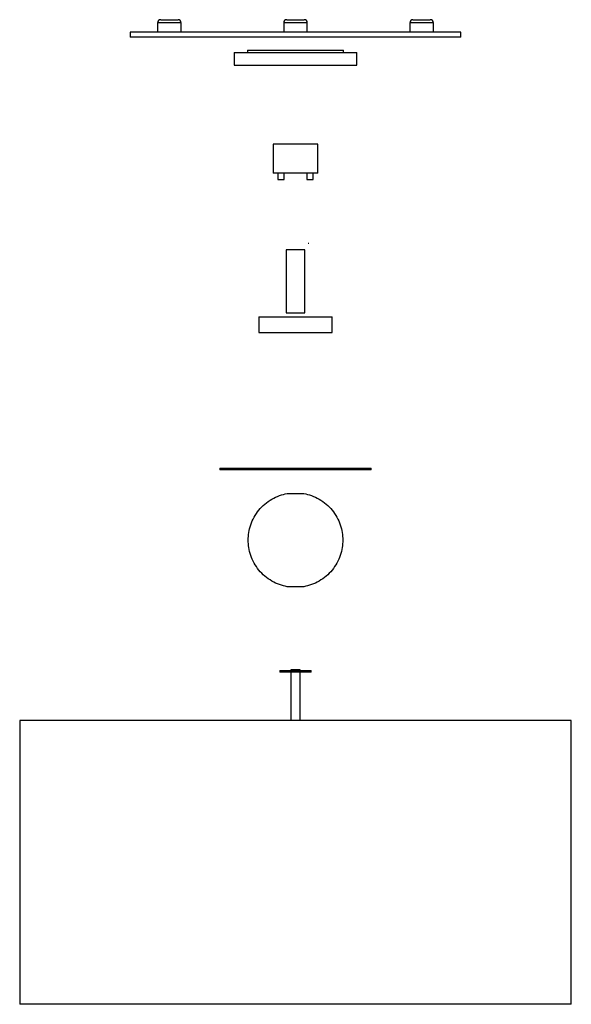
# Model space of a CAD drawing. Header units: millimetres. Extents: x -2652 to -2302, y -1500 to -876.
import ezdxf

# ---------------------------------------------------------------- set-up
doc = ezdxf.new("R2010")
doc.units = ezdxf.units.MM

msp = doc.modelspace()

# ---------------------------------------------------------------- linework, layer by layer
at = {"color": 7, "linetype": 'Continuous', "lineweight": 25}
for p, q in [((-2564.02, -878), (-2564.02, -884)), ((-2562.02, -876), (-2551.02, -876)), ((-2549.02, -884), (-2549.02, -878)), ((-2484.02, -878), (-2484.02, -884)), ((-2482.02, -876), (-2471.02, -876)), ((-2469.02, -884), (-2469.02, -878)), ((-2404.02, -878), (-2404.02, -884)), ((-2402.02, -876), (-2391.02, -876)), ((-2389.02, -884), (-2389.02, -878)), ((-2581.52, -884), (-2581.52, -887)), ((-2371.52, -884), (-2581.52, -884)), ((-2371.52, -887), (-2371.52, -884)), ((-2371.52, -887), (-2581.52, -887)), ((-2515.52, -896.9), (-2515.52, -904.9)), ((-2507.02, -895.36), (-2507.02, -896.86)), ((-2446.02, -896.86), (-2446.02, -895.36)), ((-2437.52, -904.9), (-2437.52, -896.9)), ((-2490.77, -954.9), (-2490.77, -973.4)), ((-2462.27, -973.4), (-2462.27, -954.9)), ((-2487.77, -973.4), (-2487.74, -977.4)), ((-2483.8, -977.4), (-2483.77, -973.4)), ((-2469.27, -973.4), (-2469.24, -977.4)), ((-2465.3, -977.4), (-2465.27, -973.4)), ((-2468.02, -1017.91), (-2468.52, -1017.91)), ((-2482.52, -1021.91), (-2482.52, -1061.91)), ((-2470.52, -1061.91), (-2470.52, -1021.91)), ((-2499.82, -1064.39), (-2499.82, -1074.39)), ((-2499.82, -1064.39), (-2453.21, -1064.39)), ((-2453.21, -1074.39), (-2453.21, -1064.39)), ((-2499.82, -1074.39), (-2453.21, -1074.39)), ((-2524.52, -1160.53), (-2524.52, -1161.53)), ((-2428.52, -1161.53), (-2428.52, -1160.53)), ((-2486.47, -1288.77), (-2486.47, -1289.77)), ((-2479.52, -1288.25), (-2479.52, -1288.77)), ((-2479.52, -1289.77), (-2479.52, -1320.49)), ((-2473.52, -1288.77), (-2473.52, -1288.25)), ((-2473.52, -1320.49), (-2473.52, -1289.77)), ((-2466.57, -1289.77), (-2466.57, -1288.77)), ((-2651.52, -1320.49), (-2651.52, -1500.49)), ((-2301.52, -1320.49), (-2651.52, -1320.49)), ((-2301.52, -1500.49), (-2301.52, -1320.49)), ((-2301.52, -1500.49), (-2651.52, -1500.49))]:
    msp.add_line(p, q, dxfattribs=at)
at = {"color": 8, "linetype": 'Continuous', "lineweight": 25}
for p, q in [((-2549.02, -878), (-2564.02, -878)), ((-2469.02, -878), (-2484.02, -878)), ((-2389.02, -878), (-2404.02, -878))]:
    msp.add_line(p, q, dxfattribs=at)
at = {"color": 7, "linetype": 'Continuous', "lineweight": 25}
for centre, start, end in [((-2562.02, -878), 90, 180), ((-2551.02, -878), 0, 90), ((-2482.02, -878), 90, 180), ((-2471.02, -878), 0, 90), ((-2402.02, -878), 90, 180), ((-2391.02, -878), 0, 90)]:
    msp.add_arc(centre, 2, start, end, dxfattribs=at)
for points, knots in [([(-2515.52, -896.9), (-2515.51, -896.9), (-2515.51, -896.9), (-2515.5, -896.9), (-2515.47, -896.9), (-2515.43, -896.9), (-2515.38, -896.9), (-2515.32, -896.9), (-2515.25, -896.9), (-2515.17, -896.9), (-2515.08, -896.9), (-2514.98, -896.9), (-2514.68, -896.9), (-2514.06, -896.9), (-2512.82, -896.9), (-2511.2, -896.9), (-2509.2, -896.9), (-2506.84, -896.9), (-2504.14, -896.9), (-2501.15, -896.9), (-2497.92, -896.9), (-2494.49, -896.9), (-2490.94, -896.9), (-2487.31, -896.9), (-2483.69, -896.9), (-2480.08, -896.9), (-2476.52, -896.9), (-2472.95, -896.9), (-2469.34, -896.9), (-2465.72, -896.9), (-2462.09, -896.9), (-2458.54, -896.9), (-2455.11, -896.9), (-2451.88, -896.9), (-2448.89, -896.9), (-2446.19, -896.9), (-2443.83, -896.9), (-2441.83, -896.9), (-2440.21, -896.9), (-2438.97, -896.9), (-2438.3, -896.9), (-2437.96, -896.9), (-2437.8, -896.9), (-2437.67, -896.9), (-2437.58, -896.9), (-2437.53, -896.9), (-2437.52, -896.9), (-2437.52, -896.9)], [0, 0, 0, 0, 0.005308, 0.010609, 0.015905, 0.021198, 0.026488, 0.031777, 0.037068, 0.04236, 0.047656, 0.052958, 0.058266, 0.089137, 0.120009, 0.152166, 0.184325, 0.217167, 0.25001, 0.282852, 0.315695, 0.347853, 0.380012, 0.410883, 0.441755, 0.470877, 0.500001, 0.529123, 0.558247, 0.589118, 0.61999, 0.652148, 0.684306, 0.717148, 0.749991, 0.782833, 0.815676, 0.847834, 0.879993, 0.910864, 0.941736, 0.951461, 0.961169, 0.970868, 0.980566, 0.990274, 1, 1, 1, 1]), ([(-2507.02, -895.36), (-2507.01, -895.36), (-2507.01, -895.36), (-2507, -895.36), (-2506.97, -895.36), (-2506.94, -895.36), (-2506.89, -895.36), (-2506.83, -895.36), (-2506.77, -895.36), (-2506.69, -895.36), (-2506.6, -895.36), (-2506.37, -895.36), (-2505.87, -895.36), (-2504.9, -895.36), (-2503.64, -895.36), (-2502.08, -895.36), (-2500.23, -895.36), (-2498.12, -895.36), (-2495.78, -895.36), (-2493.25, -895.36), (-2490.57, -895.36), (-2487.8, -895.36), (-2484.96, -895.36), (-2481.22, -895.36), (-2476.52, -895.36), (-2471.81, -895.36), (-2468.07, -895.36), (-2465.23, -895.36), (-2462.46, -895.36), (-2459.78, -895.36), (-2457.25, -895.36), (-2454.91, -895.36), (-2452.8, -895.36), (-2450.95, -895.36), (-2449.39, -895.36), (-2448.13, -895.36), (-2447.16, -895.36), (-2446.62, -895.36), (-2446.33, -895.36), (-2446.19, -895.36), (-2446.09, -895.36), (-2446.03, -895.36), (-2446.02, -895.36), (-2446.02, -895.36)], [0, 0, 0, 0, 0.005839, 0.01167, 0.017495, 0.023317, 0.029136, 0.034956, 0.040777, 0.046602, 0.052434, 0.058273, 0.089147, 0.120023, 0.152185, 0.184348, 0.217194, 0.250041, 0.282887, 0.315734, 0.347896, 0.380058, 0.410933, 0.441809, 0.500001, 0.558193, 0.589068, 0.619944, 0.652105, 0.684268, 0.717114, 0.749961, 0.782807, 0.815655, 0.847816, 0.879979, 0.910854, 0.94173, 0.953399, 0.965045, 0.976684, 0.98833, 1, 1, 1, 1]), ([(-2515.52, -904.9), (-2515.52, -904.9), (-2515.31, -904.9), (-2514.42, -904.9), (-2513.73, -904.9), (-2511.83, -904.9), (-2510.62, -904.9), (-2507.7, -904.9), (-2506, -904.9), (-2502.19, -904.9), (-2500.09, -904.9), (-2495.63, -904.9), (-2493.27, -904.9), (-2488.47, -904.9), (-2486.03, -904.9), (-2481.2, -904.9), (-2478.81, -904.9), (-2474.22, -904.9), (-2471.83, -904.9), (-2467, -904.9), (-2464.56, -904.9), (-2459.76, -904.9), (-2457.4, -904.9), (-2452.94, -904.9), (-2450.84, -904.9), (-2447.03, -904.9), (-2445.33, -904.9), (-2442.41, -904.9), (-2441.2, -904.9), (-2439.3, -904.9), (-2438.61, -904.9), (-2437.72, -904.9), (-2437.52, -904.9), (-2437.52, -904.9)], [0, 0, 0, 0, 0.0625, 0.0625, 0.125, 0.125, 0.1875, 0.1875, 0.25, 0.25, 0.3125, 0.3125, 0.375, 0.375, 0.4375, 0.4375, 0.5, 0.5, 0.5625, 0.5625, 0.625, 0.625, 0.6875, 0.6875, 0.75, 0.75, 0.8125, 0.8125, 0.875, 0.875, 0.9375, 0.9375, 1, 1, 1, 1]), ([(-2462.27, -954.9), (-2462.27, -954.9), (-2462.34, -954.9), (-2462.67, -954.9), (-2462.92, -954.9), (-2463.61, -954.9), (-2464.06, -954.9), (-2465.12, -954.9), (-2465.74, -954.9), (-2467.13, -954.9), (-2467.9, -954.9), (-2469.53, -954.9), (-2470.39, -954.9), (-2472.15, -954.9), (-2473.04, -954.9), (-2474.8, -954.9), (-2475.68, -954.9), (-2477.35, -954.9), (-2478.23, -954.9), (-2479.99, -954.9), (-2480.88, -954.9), (-2482.64, -954.9), (-2483.5, -954.9), (-2485.13, -954.9), (-2485.9, -954.9), (-2487.29, -954.9), (-2487.91, -954.9), (-2488.97, -954.9), (-2489.42, -954.9), (-2490.11, -954.9), (-2490.36, -954.9), (-2490.69, -954.9), (-2490.77, -954.9), (-2490.77, -954.9)], [0, 0, 0, 0, 0.0625, 0.0625, 0.125, 0.125, 0.1875, 0.1875, 0.25, 0.25, 0.3125, 0.3125, 0.375, 0.375, 0.4375, 0.4375, 0.5, 0.5, 0.5625, 0.5625, 0.625, 0.625, 0.6875, 0.6875, 0.75, 0.75, 0.8125, 0.8125, 0.875, 0.875, 0.9375, 0.9375, 1, 1, 1, 1]), ([(-2462.27, -973.4), (-2462.27, -973.4), (-2462.27, -973.4), (-2462.28, -973.4), (-2462.31, -973.4), (-2462.34, -973.4), (-2462.38, -973.4), (-2462.44, -973.4), (-2462.56, -973.4), (-2462.8, -973.4), (-2463.25, -973.4), (-2463.84, -973.4), (-2464.82, -973.4), (-2466.37, -973.4), (-2468.65, -973.4), (-2471.2, -973.4), (-2473.86, -973.4), (-2476.52, -973.4), (-2479.17, -973.4), (-2481.83, -973.4), (-2484.38, -973.4), (-2486.66, -973.4), (-2488.21, -973.4), (-2489.19, -973.4), (-2489.78, -973.4), (-2490.23, -973.4), (-2490.49, -973.4), (-2490.64, -973.4), (-2490.71, -973.4), (-2490.76, -973.4), (-2490.76, -973.4), (-2490.77, -973.4)], [0, 0, 0, 0, 0.008344, 0.016674, 0.024995, 0.033314, 0.041636, 0.049966, 0.058311, 0.089205, 0.120102, 0.152285, 0.18447, 0.250119, 0.315767, 0.380052, 0.441771, 0.500002, 0.558232, 0.619951, 0.684236, 0.749885, 0.815534, 0.847716, 0.879901, 0.910795, 0.941693, 0.956284, 0.970846, 0.985407, 1, 1, 1, 1]), ([(-2487.74, -977.4), (-2487.74, -977.4), (-2487.69, -977.4), (-2487.5, -977.4), (-2487.35, -977.4), (-2486.97, -977.4), (-2486.73, -977.4), (-2486.25, -977.4), (-2486, -977.4), (-2485.53, -977.4), (-2485.28, -977.4), (-2484.8, -977.4), (-2484.56, -977.4), (-2484.18, -977.4), (-2484.03, -977.4), (-2483.84, -977.4), (-2483.8, -977.4), (-2483.8, -977.4)], [0, 0, 0, 0, 0.125, 0.125, 0.25, 0.25, 0.375, 0.375, 0.5, 0.5, 0.625, 0.625, 0.75, 0.75, 0.875, 0.875, 1, 1, 1, 1]), ([(-2469.24, -977.4), (-2469.24, -977.4), (-2469.19, -977.4), (-2469, -977.4), (-2468.85, -977.4), (-2468.47, -977.4), (-2468.23, -977.4), (-2467.75, -977.4), (-2467.5, -977.4), (-2467.03, -977.4), (-2466.78, -977.4), (-2466.3, -977.4), (-2466.06, -977.4), (-2465.68, -977.4), (-2465.53, -977.4), (-2465.34, -977.4), (-2465.3, -977.4), (-2465.3, -977.4)], [0, 0, 0, 0, 0.125, 0.125, 0.25, 0.25, 0.375, 0.375, 0.5, 0.5, 0.625, 0.625, 0.75, 0.75, 0.875, 0.875, 1, 1, 1, 1]), ([(-2470.52, -1021.91), (-2470.52, -1021.91), (-2470.55, -1021.91), (-2470.68, -1021.91), (-2470.79, -1021.91), (-2471.08, -1021.91), (-2471.27, -1021.91), (-2471.72, -1021.91), (-2471.98, -1021.91), (-2472.57, -1021.91), (-2472.89, -1021.91), (-2473.57, -1021.91), (-2473.94, -1021.91), (-2474.68, -1021.91), (-2475.05, -1021.91), (-2475.79, -1021.91), (-2476.16, -1021.91), (-2476.87, -1021.91), (-2477.24, -1021.91), (-2477.98, -1021.91), (-2478.35, -1021.91), (-2479.09, -1021.91), (-2479.46, -1021.91), (-2480.14, -1021.91), (-2480.46, -1021.91), (-2481.05, -1021.91), (-2481.31, -1021.91), (-2481.76, -1021.91), (-2481.95, -1021.91), (-2482.24, -1021.91), (-2482.35, -1021.91), (-2482.48, -1021.91), (-2482.52, -1021.91), (-2482.52, -1021.91)], [0, 0, 0, 0, 0.0625, 0.0625, 0.125, 0.125, 0.1875, 0.1875, 0.25, 0.25, 0.3125, 0.3125, 0.375, 0.375, 0.4375, 0.4375, 0.5, 0.5, 0.5625, 0.5625, 0.625, 0.625, 0.6875, 0.6875, 0.75, 0.75, 0.8125, 0.8125, 0.875, 0.875, 0.9375, 0.9375, 1, 1, 1, 1]), ([(-2482.52, -1061.91), (-2482.52, -1061.91), (-2482.48, -1061.91), (-2482.35, -1061.91), (-2482.24, -1061.91), (-2481.95, -1061.91), (-2481.76, -1061.91), (-2481.31, -1061.91), (-2481.05, -1061.91), (-2480.46, -1061.91), (-2480.14, -1061.91), (-2479.46, -1061.91), (-2479.09, -1061.91), (-2478.35, -1061.91), (-2477.98, -1061.91), (-2477.24, -1061.91), (-2476.87, -1061.91), (-2476.16, -1061.91), (-2475.79, -1061.91), (-2475.05, -1061.91), (-2474.68, -1061.91), (-2473.94, -1061.91), (-2473.57, -1061.91), (-2472.89, -1061.91), (-2472.57, -1061.91), (-2471.98, -1061.91), (-2471.72, -1061.91), (-2471.27, -1061.91), (-2471.08, -1061.91), (-2470.79, -1061.91), (-2470.68, -1061.91), (-2470.55, -1061.91), (-2470.52, -1061.91), (-2470.52, -1061.91)], [0, 0, 0, 0, 0.0625, 0.0625, 0.125, 0.125, 0.1875, 0.1875, 0.25, 0.25, 0.3125, 0.3125, 0.375, 0.375, 0.4375, 0.4375, 0.5, 0.5, 0.5625, 0.5625, 0.625, 0.625, 0.6875, 0.6875, 0.75, 0.75, 0.8125, 0.8125, 0.875, 0.875, 0.9375, 0.9375, 1, 1, 1, 1]), ([(-2524.52, -1160.53), (-2524.52, -1160.53), (-2524.26, -1160.53), (-2523.16, -1160.53), (-2522.31, -1160.53), (-2519.98, -1160.53), (-2518.49, -1160.53), (-2514.9, -1160.53), (-2512.8, -1160.53), (-2508.11, -1160.53), (-2505.53, -1160.53), (-2500.04, -1160.53), (-2497.14, -1160.53), (-2491.23, -1160.53), (-2488.22, -1160.53), (-2482.28, -1160.53), (-2479.34, -1160.53), (-2473.69, -1160.53), (-2470.75, -1160.53), (-2464.81, -1160.53), (-2461.8, -1160.53), (-2455.89, -1160.53), (-2452.99, -1160.53), (-2447.5, -1160.53), (-2444.92, -1160.53), (-2440.23, -1160.53), (-2438.13, -1160.53), (-2434.55, -1160.53), (-2433.05, -1160.53), (-2430.72, -1160.53), (-2429.87, -1160.53), (-2428.77, -1160.53), (-2428.52, -1160.53), (-2428.52, -1160.53)], [0, 0, 0, 0, 0.0625, 0.0625, 0.125, 0.125, 0.1875, 0.1875, 0.25, 0.25, 0.3125, 0.3125, 0.375, 0.375, 0.4375, 0.4375, 0.5, 0.5, 0.5625, 0.5625, 0.625, 0.625, 0.6875, 0.6875, 0.75, 0.75, 0.8125, 0.8125, 0.875, 0.875, 0.9375, 0.9375, 1, 1, 1, 1]), ([(-2428.52, -1161.53), (-2428.52, -1161.53), (-2428.77, -1161.53), (-2429.87, -1161.53), (-2430.72, -1161.53), (-2433.05, -1161.53), (-2434.55, -1161.53), (-2438.13, -1161.53), (-2440.23, -1161.53), (-2444.92, -1161.53), (-2447.5, -1161.53), (-2452.99, -1161.53), (-2455.89, -1161.53), (-2461.8, -1161.53), (-2464.81, -1161.53), (-2470.75, -1161.53), (-2473.69, -1161.53), (-2479.34, -1161.53), (-2482.28, -1161.53), (-2488.22, -1161.53), (-2491.23, -1161.53), (-2497.14, -1161.53), (-2500.04, -1161.53), (-2505.53, -1161.53), (-2508.11, -1161.53), (-2512.8, -1161.53), (-2514.9, -1161.53), (-2518.49, -1161.53), (-2519.98, -1161.53), (-2522.31, -1161.53), (-2523.16, -1161.53), (-2524.26, -1161.53), (-2524.52, -1161.53), (-2524.52, -1161.53)], [0, 0, 0, 0, 0.0625, 0.0625, 0.125, 0.125, 0.1875, 0.1875, 0.25, 0.25, 0.3125, 0.3125, 0.375, 0.375, 0.4375, 0.4375, 0.5, 0.5, 0.5625, 0.5625, 0.625, 0.625, 0.6875, 0.6875, 0.75, 0.75, 0.8125, 0.8125, 0.875, 0.875, 0.9375, 0.9375, 1, 1, 1, 1]), ([(-2481.77, -1235.61), (-2483.4, -1235.32), (-2485.05, -1234.88), (-2488.31, -1233.71), (-2489.93, -1232.96), (-2493.03, -1231.18), (-2494.52, -1230.13), (-2497.3, -1227.78), (-2498.58, -1226.48), (-2500.88, -1223.66), (-2501.9, -1222.16), (-2503.63, -1219.03), (-2504.34, -1217.41), (-2505.46, -1214.14), (-2505.87, -1212.49), (-2506.39, -1209.23), (-2506.52, -1207.62), (-2506.52, -1204.51), (-2506.39, -1202.91), (-2505.87, -1199.65), (-2505.46, -1198), (-2504.34, -1194.73), (-2503.63, -1193.11), (-2501.9, -1189.98), (-2500.88, -1188.48), (-2498.58, -1185.66), (-2497.3, -1184.36), (-2494.52, -1182.01), (-2493.03, -1180.96), (-2489.93, -1179.18), (-2488.31, -1178.43), (-2485.05, -1177.26), (-2483.4, -1176.82), (-2481.77, -1176.53)], [0, 0, 0, 0, 0.0625, 0.0625, 0.125, 0.125, 0.1875, 0.1875, 0.25, 0.25, 0.3125, 0.3125, 0.375, 0.375, 0.4375, 0.4375, 0.5, 0.5, 0.5625, 0.5625, 0.625, 0.625, 0.6875, 0.6875, 0.75, 0.75, 0.8125, 0.8125, 0.875, 0.875, 0.9375, 0.9375, 1, 1, 1, 1]), ([(-2481.77, -1176.53), (-2481.77, -1176.53), (-2481.65, -1176.53), (-2481.27, -1176.53), (-2481.11, -1176.53), (-2480.71, -1176.53), (-2480.48, -1176.53), (-2479.97, -1176.53), (-2479.69, -1176.53), (-2479.09, -1176.53), (-2478.77, -1176.53), (-2477.8, -1176.53), (-2477.13, -1176.53), (-2475.9, -1176.53), (-2475.23, -1176.53), (-2474.26, -1176.53), (-2473.94, -1176.53), (-2473.34, -1176.53), (-2473.06, -1176.53), (-2472.55, -1176.53), (-2472.32, -1176.53), (-2471.92, -1176.53), (-2471.76, -1176.53), (-2471.38, -1176.53), (-2471.27, -1176.53), (-2471.27, -1176.53)], [0, 0, 0, 0, 0.125, 0.125, 0.1875, 0.1875, 0.25, 0.25, 0.3125, 0.3125, 0.375, 0.375, 0.5, 0.5, 0.625, 0.625, 0.6875, 0.6875, 0.75, 0.75, 0.8125, 0.8125, 0.875, 0.875, 1, 1, 1, 1]), ([(-2471.27, -1176.53), (-2469.63, -1176.82), (-2467.98, -1177.26), (-2464.72, -1178.43), (-2463.1, -1179.18), (-2460, -1180.96), (-2458.51, -1182.01), (-2455.73, -1184.36), (-2454.45, -1185.66), (-2452.15, -1188.48), (-2451.13, -1189.98), (-2449.4, -1193.11), (-2448.69, -1194.73), (-2447.57, -1198), (-2447.16, -1199.65), (-2446.64, -1202.91), (-2446.52, -1204.51), (-2446.52, -1207.62), (-2446.64, -1209.23), (-2447.16, -1212.49), (-2447.57, -1214.14), (-2448.69, -1217.41), (-2449.4, -1219.03), (-2451.13, -1222.16), (-2452.15, -1223.66), (-2454.45, -1226.48), (-2455.73, -1227.78), (-2458.51, -1230.13), (-2460, -1231.18), (-2463.1, -1232.96), (-2464.72, -1233.71), (-2467.98, -1234.88), (-2469.63, -1235.32), (-2471.27, -1235.61)], [0, 0, 0, 0, 0.0625, 0.0625, 0.125, 0.125, 0.1875, 0.1875, 0.25, 0.25, 0.3125, 0.3125, 0.375, 0.375, 0.4375, 0.4375, 0.5, 0.5, 0.5625, 0.5625, 0.625, 0.625, 0.6875, 0.6875, 0.75, 0.75, 0.8125, 0.8125, 0.875, 0.875, 0.9375, 0.9375, 1, 1, 1, 1]), ([(-2471.27, -1235.61), (-2471.27, -1235.61), (-2471.38, -1235.61), (-2471.76, -1235.61), (-2471.92, -1235.61), (-2472.32, -1235.61), (-2472.55, -1235.61), (-2473.06, -1235.61), (-2473.34, -1235.61), (-2473.94, -1235.61), (-2474.26, -1235.61), (-2475.23, -1235.61), (-2475.9, -1235.61), (-2477.13, -1235.61), (-2477.8, -1235.61), (-2478.77, -1235.61), (-2479.09, -1235.61), (-2479.69, -1235.61), (-2479.97, -1235.61), (-2480.48, -1235.61), (-2480.71, -1235.61), (-2481.11, -1235.61), (-2481.27, -1235.61), (-2481.65, -1235.61), (-2481.77, -1235.61), (-2481.77, -1235.61)], [0, 0, 0, 0, 0.125, 0.125, 0.1875, 0.1875, 0.25, 0.25, 0.3125, 0.3125, 0.375, 0.375, 0.5, 0.5, 0.625, 0.625, 0.6875, 0.6875, 0.75, 0.75, 0.8125, 0.8125, 0.875, 0.875, 1, 1, 1, 1]), ([(-2486.47, -1288.77), (-2486.46, -1288.77), (-2486.46, -1288.77), (-2486.45, -1288.77), (-2486.43, -1288.77), (-2486.39, -1288.77), (-2486.35, -1288.77), (-2486.26, -1288.77), (-2486.09, -1288.77), (-2485.78, -1288.77), (-2485.37, -1288.77), (-2484.68, -1288.77), (-2483.6, -1288.77), (-2482.01, -1288.77), (-2480.23, -1288.77), (-2478.37, -1288.77), (-2476.52, -1288.77), (-2474.66, -1288.77), (-2472.8, -1288.77), (-2471.02, -1288.77), (-2469.43, -1288.77), (-2468.35, -1288.77), (-2467.67, -1288.77), (-2467.25, -1288.77), (-2466.94, -1288.77), (-2466.74, -1288.77), (-2466.63, -1288.77), (-2466.58, -1288.77), (-2466.57, -1288.77), (-2466.57, -1288.77)], [0, 0, 0, 0, 0.009733, 0.019448, 0.029155, 0.038861, 0.048577, 0.05831, 0.089205, 0.120102, 0.152285, 0.18447, 0.250119, 0.315768, 0.380053, 0.441772, 0.500003, 0.558234, 0.619953, 0.684238, 0.749888, 0.815537, 0.847719, 0.879904, 0.910799, 0.941696, 0.961142, 0.980553, 1, 1, 1, 1]), ([(-2466.57, -1289.77), (-2466.57, -1289.77), (-2466.57, -1289.77), (-2466.58, -1289.77), (-2466.61, -1289.77), (-2466.64, -1289.77), (-2466.68, -1289.77), (-2466.77, -1289.77), (-2466.94, -1289.77), (-2467.25, -1289.77), (-2467.67, -1289.77), (-2468.35, -1289.77), (-2469.43, -1289.77), (-2471.02, -1289.77), (-2472.8, -1289.77), (-2474.66, -1289.77), (-2476.52, -1289.77), (-2478.37, -1289.77), (-2480.23, -1289.77), (-2482.01, -1289.77), (-2483.6, -1289.77), (-2484.68, -1289.77), (-2485.37, -1289.77), (-2485.78, -1289.77), (-2486.09, -1289.77), (-2486.29, -1289.77), (-2486.4, -1289.77), (-2486.45, -1289.77), (-2486.46, -1289.77), (-2486.47, -1289.77)], [0, 0, 0, 0, 0.009733, 0.019448, 0.029154, 0.03886, 0.048576, 0.05831, 0.089204, 0.120102, 0.152284, 0.18447, 0.250119, 0.315768, 0.380053, 0.441772, 0.500003, 0.558234, 0.619953, 0.684238, 0.749888, 0.815537, 0.847718, 0.879904, 0.910798, 0.941696, 0.961142, 0.980552, 1, 1, 1, 1]), ([(-2473.52, -1288.25), (-2473.52, -1288.25), (-2473.58, -1288.25), (-2473.87, -1288.25), (-2474.1, -1288.25), (-2474.69, -1288.25), (-2475.04, -1288.25), (-2475.78, -1288.25), (-2476.16, -1288.25), (-2476.87, -1288.25), (-2477.25, -1288.25), (-2477.99, -1288.25), (-2478.34, -1288.25), (-2478.93, -1288.25), (-2479.16, -1288.25), (-2479.45, -1288.25), (-2479.52, -1288.25), (-2479.52, -1288.25)], [0, 0, 0, 0, 0.125, 0.125, 0.25, 0.25, 0.375, 0.375, 0.5, 0.5, 0.625, 0.625, 0.75, 0.75, 0.875, 0.875, 1, 1, 1, 1])]:
    msp.add_open_spline(points, degree=3, knots=knots, dxfattribs=at)

doc.saveas('drawing.dxf')
